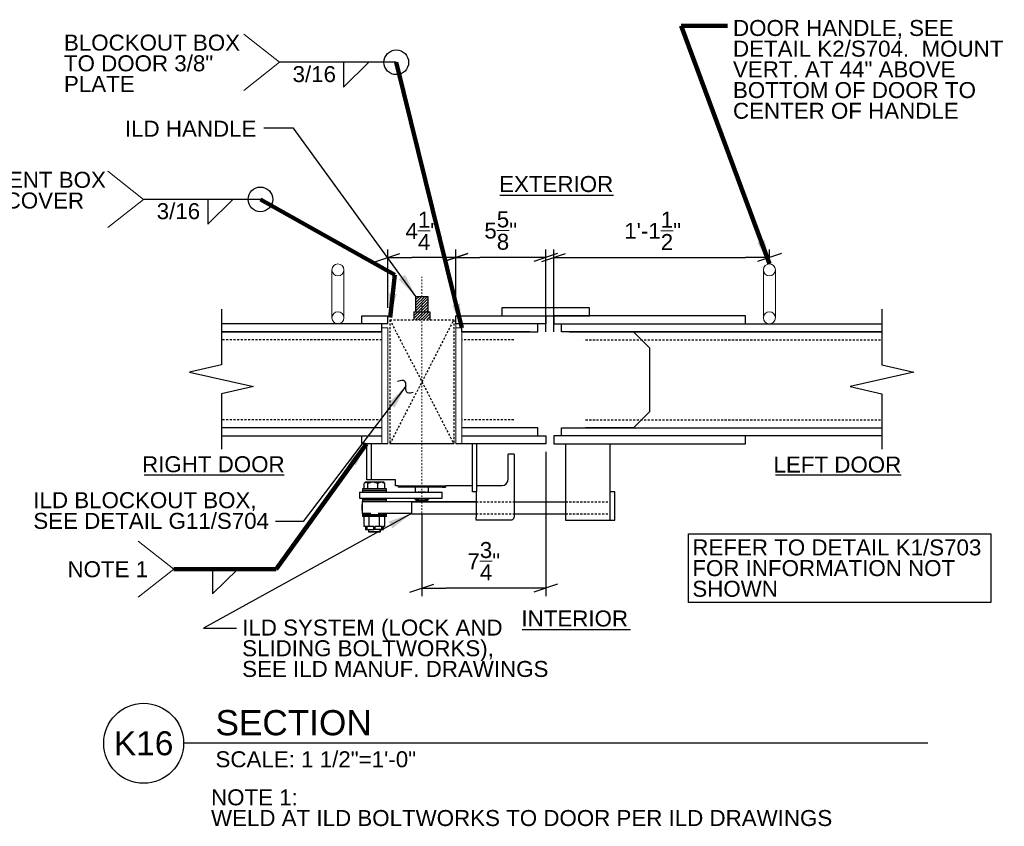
# Model space of a CAD drawing. Header units: inches. Extents: x 25902 to 26137, y 44682 to 44820.
# Tile 4 of 4: x 26075 to 26137, y 44770 to 44820. Entities that reach past the tile are written whole.
import ezdxf
from ezdxf.enums import TextEntityAlignment as Align

# ---------------------------------------------------------------- set-up
doc = ezdxf.new("R2010")
doc.units = ezdxf.units.IN
doc.header["$LTSCALE"] = 0.2
doc.header["$MEASUREMENT"] = 0
doc.linetypes.add('DGN Style 3', pattern=[0.903087, 0.645062, -0.258025])
doc.linetypes.add('DGN Style 4', pattern=[1.032745, 0.51605, -0.258025, 0.000645, -0.258025])
for name, color, linetype, lineweight in [('G-ANNO-DIM', 1, 'Continuous', 0), ('G-ANNO-PATT', 7, 'Continuous', 0), ('G-ANNO-TEXT', 7, 'Continuous', 30), ('S-WALL-SHEA', 7, 'Continuous', 30)]:
    doc.layers.add(name, color=color, linetype=linetype, lineweight=lineweight)
doc.styles.add("1 1 2 1'-0", font='arial.ttf', dxfattribs={"height": 1})
doc.styles.add('Style-Arial', font='arial.ttf')
doc.dimstyles.new("1 1 2 1'-0", dxfattribs={"dimtxt": 1, "dimasz": 1.5, "dimexe": 0.5, "dimexo": 0.5, "dimgap": 0.5, "dimtad": 1, "dimdec": 4, "dimzin": 11, "dimdsep": 46, "dimlunit": 4, "dimtxsty": "1 1 2 1'-0", "dimsah": 1, "dimcen": 0, "dimadec": 4, "dimazin": 3, "dimtfac": 1, "dimtdec": 4, "dimtix": 1, "dimtofl": 0, "dimtmove": 0, "dimatfit": 3, "dimfxl": 1, "dimtolj": 1, "dimtzin": 0, "dimarcsym": 0})

# ---------------------------------------------------------------- blocks, each defined once
blk = doc.blocks.new('BREAK LINE')
at = {"layer": 'G-ANNO-TEXT', "flags": 128}
blk.add_lwpolyline([(9.26, 10.188), (9.26, 9.382), (9.26, 7.118), (11.032, 6.715), (7.489, 5.91), (9.26, 5.508), (9.26, 2.438)], dxfattribs=at)
blk = doc.blocks.new('_Oblique_0.3')
at = {"color": 0, "linetype": 'ByBlock', "lineweight": -2}
for p, q in [((0, 0), (-1, 0)), ((0.5, 0.166667), (-0.5, -0.166667))]:
    blk.add_line(p, q, dxfattribs=at)
blk = doc.blocks.new('*D705')
at = {"layer": 'G-ANNO-DIM', "color": 0, "lineweight": -2, "transparency": 16777216}
for p, q in [((26102.579, 44802.361), (26102.579, 44806.008)), ((26108.204, 44800.861), (26108.204, 44806.008)), ((26106.704, 44805.508), (26104.079, 44805.508))]:
    blk.add_line(p, q, dxfattribs=at)
at = {"layer": 'G-ANNO-DIM', "color": 0, "lineweight": -2, "transparency": 16777216, "xscale": 1.5, "yscale": 1.5, "zscale": 1.5, "rotation": 180}
blk.add_blockref('_Oblique_0.3', (26102.579, 44805.508), dxfattribs=at)
at = {"layer": 'G-ANNO-DIM', "color": 0, "lineweight": -2, "transparency": 16777216, "xscale": 1.5, "yscale": 1.5, "zscale": 1.5}
blk.add_blockref('_Oblique_0.3', (26108.204, 44805.508), dxfattribs=at)
at = {"layer": 'G-ANNO-DIM', "color": 0, "transparency": 16777216, "insert": (26105.391, 44807.195), "char_height": 1, "attachment_point": 5, "style": "1 1 2 1'-0"}
blk.add_mtext('\\A1;5{\\H1x;\\S5/8;}"', dxfattribs=at)
blk = doc.blocks.new('*D706')
at = {"layer": 'G-ANNO-DIM', "color": 0, "lineweight": -2, "transparency": 16777216}
for p, q in [((26108.204, 44793.361), (26108.204, 44784.336)), ((26100.454, 44789.475), (26100.454, 44784.336)), ((26106.704, 44784.836), (26101.954, 44784.836))]:
    blk.add_line(p, q, dxfattribs=at)
at = {"layer": 'G-ANNO-DIM', "color": 0, "lineweight": -2, "transparency": 16777216, "xscale": 1.5, "yscale": 1.5, "zscale": 1.5, "rotation": 180}
blk.add_blockref('_Oblique_0.3', (26100.454, 44784.836), dxfattribs=at)
at = {"layer": 'G-ANNO-DIM', "color": 0, "lineweight": -2, "transparency": 16777216, "xscale": 1.5, "yscale": 1.5, "zscale": 1.5}
blk.add_blockref('_Oblique_0.3', (26108.204, 44784.836), dxfattribs=at)
at = {"layer": 'G-ANNO-DIM', "color": 0, "transparency": 16777216, "insert": (26104.329, 44786.513), "char_height": 1, "attachment_point": 5, "style": "1 1 2 1'-0"}
blk.add_mtext('\\A1;7{\\H1x;\\S3/4;}"', dxfattribs=at)
blk = doc.blocks.new('*D707')
at = {"layer": 'G-ANNO-DIM', "color": 0, "lineweight": -2, "transparency": 16777216}
for p, q in [((26108.704, 44800.861), (26108.704, 44806.008)), ((26122.204, 44805.236), (26122.204, 44806.008)), ((26110.204, 44805.508), (26120.704, 44805.508))]:
    blk.add_line(p, q, dxfattribs=at)
at = {"layer": 'G-ANNO-DIM', "color": 0, "lineweight": -2, "transparency": 16777216, "xscale": 1.5, "yscale": 1.5, "zscale": 1.5, "rotation": 180}
blk.add_blockref('_Oblique_0.3', (26108.704, 44805.508), dxfattribs=at)
at = {"layer": 'G-ANNO-DIM', "color": 0, "lineweight": -2, "transparency": 16777216, "xscale": 1.5, "yscale": 1.5, "zscale": 1.5}
blk.add_blockref('_Oblique_0.3', (26122.204, 44805.508), dxfattribs=at)
at = {"layer": 'G-ANNO-DIM', "color": 0, "transparency": 16777216, "insert": (26114.899, 44807.178), "char_height": 1, "attachment_point": 5, "style": "1 1 2 1'-0"}
blk.add_mtext('\\A1;1\'-1{\\H1x;\\S1/2;}"', dxfattribs=at)
blk = doc.blocks.new('*D708')
at = {"layer": 'G-ANNO-DIM', "color": 0, "lineweight": -2, "transparency": 16777216}
for p, q in [((26098.329, 44802.361), (26098.329, 44806.008)), ((26102.579, 44802.361), (26102.579, 44806.008)), ((26101.079, 44805.508), (26099.829, 44805.508))]:
    blk.add_line(p, q, dxfattribs=at)
at = {"layer": 'G-ANNO-DIM', "color": 0, "lineweight": -2, "transparency": 16777216, "xscale": 1.5, "yscale": 1.5, "zscale": 1.5, "rotation": 180}
blk.add_blockref('_Oblique_0.3', (26098.329, 44805.508), dxfattribs=at)
at = {"layer": 'G-ANNO-DIM', "color": 0, "lineweight": -2, "transparency": 16777216, "xscale": 1.5, "yscale": 1.5, "zscale": 1.5}
blk.add_blockref('_Oblique_0.3', (26102.579, 44805.508), dxfattribs=at)
at = {"layer": 'G-ANNO-DIM', "color": 0, "transparency": 16777216, "insert": (26100.454, 44807.176), "char_height": 1, "attachment_point": 5, "style": "1 1 2 1'-0"}
blk.add_mtext('\\A1;4{\\H1x;\\S1/4;}"', dxfattribs=at)

msp = doc.modelspace()

# ---------------------------------------------------------------- hatches: boundary and pattern name
at = {"layer": 'G-ANNO-PATT'}
h = msp.add_hatch(dxfattribs=at)
h.set_pattern_fill('ANSI31', color=256)
h.paths.add_polyline_path([(26100.95387, 44802.11101), (26100.82887, 44802.11101), (26100.45387, 44802.11101), (26100.45387, 44801.61101), (26100.95387, 44801.61101)])
h.paths.add_polyline_path([(26100.82887, 44803.07465), (26100.45387, 44803.07465), (26100.45387, 44802.11101), (26100.82887, 44802.11101)])
h.paths.add_polyline_path([(26100.45387, 44803.07465), (26100.07887, 44803.07465), (26100.07887, 44802.11101), (26100.45387, 44802.11101)])
h.paths.add_polyline_path([(26100.45387, 44802.11101), (26100.07887, 44802.11101), (26099.95387, 44802.11101), (26099.95387, 44801.61101), (26100.45387, 44801.61101)])

# ---------------------------------------------------------------- linework, layer by layer
at = {"layer": 'G-ANNO-DIM'}
for p, q in [((26094.82887, 44804.73601, -18.00998), (26094.82887, 44801.73601, -18.00998)), ((26095.57887, 44801.73601, -18.00998), (26095.57887, 44804.73601, -18.00998)), ((26121.82887, 44804.73601, -18.00998), (26121.82887, 44801.73601, -18.00998)), ((26122.57887, 44801.73601, -18.00998), (26122.57887, 44804.73601, -18.00998)), ((26098.32887, 44801.61101), (26098.32887, 44801.86101)), ((26102.57887, 44801.61101), (26102.57887, 44801.86101)), ((26102.57887, 44801.61101, -18.00998), (26102.57887, 44793.86101, -18.00998)), ((26097.95387, 44801.11101, -18.00998), (26097.95387, 44793.86101, -18.00998)), ((26097.95387, 44801.11101), (26098.32887, 44801.11101)), ((26098.32887, 44801.11101, -18.00998), (26098.32887, 44793.86101, -18.00998)), ((26102.57887, 44801.11101), (26102.95387, 44801.11101)), ((26102.95387, 44801.11101, -18.00998), (26102.95387, 44793.86101, -18.00998))]:
    msp.add_line(p, q, dxfattribs=at)
at = {"layer": 'G-ANNO-DIM', "linetype": 'DGN Style 4'}
msp.add_line((26100.45387, 44789.51983, -18.00998), (26100.45387, 44804.30003, -18.00998), dxfattribs=at)
at = {"layer": 'G-ANNO-DIM'}
for centre in [(26095.20387, 44804.73601, -18.00998), (26122.20387, 44804.73601, -18.00998), (26095.20387, 44801.73601, -18.00998), (26122.20387, 44801.73601, -18.00998)]:
    msp.add_circle(centre, 0.375, dxfattribs=at)
at = {"layer": 'G-ANNO-TEXT', "color": 7, "linetype": 'Continuous', "lineweight": 18}
for p, q in [((26091.53476, 44817.71894, -18.00998), (26089.3053, 44819.47768, -18.00998)), ((26091.53476, 44817.71894, -18.00998), (26089.3053, 44815.96019, -18.00998)), ((26083.03058, 44809.14489, -18.00998), (26080.80112, 44810.90364, -18.00998)), ((26083.03058, 44809.14489, -18.00998), (26080.80112, 44807.38614, -18.00998)), ((26084.9242, 44786.01415, -18.00998), (26082.69473, 44787.77289, -18.00998)), ((26084.9242, 44786.01415, -18.00998), (26082.69473, 44784.2554, -18.00998))]:
    msp.add_line(p, q, dxfattribs=at)
at = {"layer": 'G-ANNO-TEXT'}
for p, q in [((26098.85387, 44817.71894), (26091.53476, 44817.71894)), ((26095.55302, 44816.16744, -0.00002), (26097.13363, 44817.71894, -0.00002)), ((26095.55302, 44817.71614, -0.00002), (26095.55302, 44816.16744, -0.00002)), ((26090.34969, 44809.14489), (26083.03058, 44809.14489)), ((26087.04884, 44807.5934, -0.00002), (26088.62944, 44809.14489, -0.00002)), ((26087.04884, 44809.14209, -0.00002), (26087.04884, 44807.5934, -0.00002)), ((26105.33141, 44809.40795, -18.00998), (26112.44364, 44809.40795, -18.00998)), ((26099.95387, 44802.11101, -18.00998), (26100.95387, 44802.11101, -18.00998)), ((26099.95387, 44802.11101, -18.00998), (26099.95387, 44801.61101, -18.00998)), ((26100.95387, 44802.11101, -18.00998), (26100.95387, 44801.61101, -18.00998)), ((26096.70387, 44801.86101, -18.00998), (26098.32887, 44801.86101, -18.00998)), ((26098.32887, 44801.36101), (26098.32887, 44801.86101)), ((26102.57887, 44801.36101), (26102.57887, 44801.86101)), ((26097.95387, 44800.86101, -18.00998), (26087.90464, 44800.86101, -18.00998)), ((26098.32887, 44801.36101, -18.00998), (26096.70387, 44801.36101, -18.00998)), ((26107.20387, 44800.86101, -18.00998), (26102.95387, 44800.86101, -18.00998)), ((26109.70387, 44800.86101, -18.00998), (26129.2531, 44800.86101, -18.00998)), ((26110.70387, 44800.86101, -18.00998), (26113.70387, 44800.86101, -18.00998)), ((26113.70387, 44800.86101, -18.00998), (26114.70387, 44799.86101, -18.00998)), ((26114.70387, 44799.86101, -18.00998), (26114.70387, 44795.86101, -18.00998)), ((26114.70387, 44795.86101, -18.00998), (26113.70387, 44794.86101, -18.00998)), ((26113.70387, 44794.86101, -18.00998), (26110.70387, 44794.86101, -18.00998)), ((26083.06757, 44791.91242, -18.00998), (26091.84267, 44791.91242, -18.00998)), ((26122.58098, 44791.91242, -18.00998), (26130.4483, 44791.91242, -18.00998)), ((26106.22294, 44790.23101, -18.00998), (26109.45387, 44790.23101, -18.00998)), ((26106.22294, 44789.48101, -18.00998), (26109.45387, 44789.48101, -18.00998)), ((26087.35419, 44784.46545, -0.00002), (26088.93479, 44786.01695, -0.00002)), ((26087.35419, 44786.01415, -0.00002), (26087.35419, 44784.46545, -0.00002)), ((26106.72719, 44782.23223, -18.00998), (26113.50394, 44782.23223, -18.00998)), ((26132.13296, 44775.12543), (26085.53796, 44775.12543))]:
    msp.add_line(p, q, dxfattribs=at)
at = {"layer": 'G-ANNO-TEXT', "linetype": 'DGN Style 3'}
for p, q in [((26098.45387, 44801.61101, -18.00998), (26102.45387, 44793.86101, -18.00998)), ((26098.45387, 44801.61101), (26098.45387, 44793.86101)), ((26102.45387, 44801.61101), (26102.45387, 44793.86101)), ((26097.95387, 44800.36101, -18.00998), (26087.90464, 44800.36101, -18.00998)), ((26106.20387, 44800.36101, -18.00998), (26102.95387, 44800.36101, -18.00998)), ((26110.45387, 44800.36101, -18.00998), (26110.45435, 44800.36101, -18.00998)), ((26110.70387, 44800.36101, -18.00998), (26129.2531, 44800.36101, -18.00998)), ((26097.95387, 44795.36101, -18.00998), (26087.90464, 44795.36101, -18.00998)), ((26106.20387, 44795.36101, -18.00998), (26102.95387, 44795.36101, -18.00998)), ((26110.70387, 44795.36101, -18.00998), (26129.2531, 44795.36101, -18.00998)), ((26103.84867, 44790.23101, -18.00998), (26106.22294, 44790.23101, -18.00998)), ((26109.45387, 44790.23101, -18.00998), (26112.24134, 44790.23101, -18.00998)), ((26103.84867, 44789.48101, -18.00998), (26106.22294, 44789.48101, -18.00998)), ((26109.45387, 44789.48101, -18.00998), (26112.24134, 44789.48101, -18.00998))]:
    msp.add_line(p, q, dxfattribs=at)
at = {"layer": 'G-ANNO-TEXT', "color": 7, "linetype": 'Continuous'}
for p, q in [((26097.01262, 44791.61101, -18.00998), (26097.01262, 44793.86101, -18.00998)), ((26097.29387, 44791.61101, -18.00998), (26097.29387, 44793.86101, -18.00998)), ((26103.61387, 44790.86101, -18.00998), (26103.61387, 44793.86101, -18.00998)), ((26103.89512, 44790.86101, -18.00998), (26103.89512, 44793.86101, -18.00998)), ((26105.84794, 44791.61476, -18.00998), (26105.84794, 44793.20948, -18.00998)), ((26106.22294, 44793.20948, -18.00998), (26105.84794, 44793.20948, -18.00998)), ((26106.22294, 44793.20948, -18.00998), (26106.22294, 44789.27101, -18.00998)), ((26098.79387, 44791.61101, -18.00998), (26097.01262, 44791.61101, -18.00998)), ((26098.79387, 44791.23601, -18.00998), (26098.79387, 44791.61101, -18.00998)), ((26098.22376, 44791.03126, -18.00998), (26096.74037, 44791.03126, -18.00998)), ((26096.74037, 44791.03126, -18.00998), (26096.74037, 44790.92551, -18.00998)), ((26096.8526, 44791.03126, -18.00998), (26096.8526, 44791.36349, -18.00998)), ((26096.96537, 44791.48801, -18.00998), (26096.894, 44791.41663, -18.00998)), ((26096.96537, 44791.48801, -18.00998), (26098.01537, 44791.48801, -18.00998)), ((26097.06502, 44791.03126, -18.00998), (26097.06502, 44791.3635, -18.00998)), ((26097.7028, 44791.03126, -18.00998), (26097.7028, 44791.36349, -18.00998)), ((26098.08675, 44791.41663, -18.00998), (26098.01537, 44791.48801, -18.00998)), ((26098.08557, 44791.41545, -18.00998), (26098.12815, 44791.36349, -18.00998)), ((26098.12815, 44791.03126, -18.00998), (26098.12815, 44791.36349, -18.00998)), ((26098.24037, 44791.03126, -18.00998), (26098.22376, 44791.03126, -18.00998)), ((26098.24037, 44790.92551, -18.00998), (26098.24037, 44791.03126, -18.00998)), ((26098.94387, 44791.23601, -18.00998), (26098.79387, 44791.23601, -18.00998)), ((26098.94387, 44791.23601, -18.00998), (26101.96387, 44791.23601, -18.00998)), ((26098.98137, 44791.23601, -18.00998), (26098.98137, 44791.14676, -18.00998)), ((26099.16887, 44791.14676, -18.00998), (26098.98137, 44791.14676, -18.00998)), ((26101.73887, 44791.14676, -18.00998), (26099.16887, 44791.14676, -18.00998)), ((26100.03275, 44791.14676, -18.00998), (26100.03275, 44790.85426, -18.00998)), ((26100.875, 44790.85426, -18.00998), (26100.875, 44791.14676, -18.00998)), ((26101.73887, 44791.14676, -18.00998), (26101.92637, 44791.14676, -18.00998)), ((26101.92637, 44791.23601, -18.00998), (26101.92637, 44791.14676, -18.00998)), ((26103.61387, 44791.23601, -18.00998), (26101.96387, 44791.23601, -18.00998)), ((26103.89512, 44791.23976, -18.00998), (26105.47294, 44791.23976, -18.00998)), ((26096.55287, 44790.83176, -18.00998), (26096.55287, 44790.45676, -18.00998)), ((26096.55287, 44790.83176, -18.00998), (26097.81812, 44790.83176, -18.00998)), ((26096.55287, 44790.45676, -18.00998), (26097.81812, 44790.45676, -18.00998)), ((26098.22376, 44790.92551, -18.00998), (26096.74037, 44790.92551, -18.00998)), ((26096.74037, 44790.92551, -18.00998), (26096.74975, 44790.92551, -18.00998)), ((26096.74037, 44790.92551, -18.00998), (26096.74037, 44790.83176, -18.00998)), ((26096.74037, 44790.45676, -18.00998), (26096.74037, 44790.36301, -18.00998)), ((26096.74037, 44790.36301, -18.00998), (26097.33804, 44790.36301, -18.00998)), ((26096.74037, 44790.36301, -18.00998), (26097.18143, 44790.36301, -18.00998)), ((26096.74037, 44790.36301, -18.00998), (26096.74037, 44790.26926, -18.00998)), ((26096.74975, 44790.92551, -18.00998), (26098.24037, 44790.92551, -18.00998)), ((26097.18143, 44790.36301, -18.00998), (26098.24037, 44790.36301, -18.00998)), ((26097.33804, 44790.36301, -18.00998), (26098.24037, 44790.36301, -18.00998)), ((26097.81812, 44790.83176, -18.00998), (26100.45537, 44790.83176, -18.00998)), ((26097.81812, 44790.45676, -18.00998), (26100.45537, 44790.45676, -18.00998)), ((26098.24037, 44790.92551, -18.00998), (26098.22376, 44790.92551, -18.00998)), ((26098.24037, 44790.83176, -18.00998), (26098.24037, 44790.92551, -18.00998)), ((26098.24037, 44790.36301, -18.00998), (26098.24037, 44790.45676, -18.00998)), ((26098.24037, 44790.26926, -18.00998), (26098.24037, 44790.36301, -18.00998)), ((26099.98887, 44790.45676, -18.00998), (26099.98887, 44790.41926, -18.00998)), ((26099.98887, 44790.41926, -18.00998), (26100.18282, 44790.41926, -18.00998)), ((26100.03275, 44790.85426, -18.00998), (26100.10212, 44790.85426, -18.00998)), ((26100.10212, 44790.83176, -18.00998), (26100.10212, 44790.85426, -18.00998)), ((26100.10212, 44790.41926, -18.00998), (26100.10212, 44790.41476, -18.00998)), ((26100.10212, 44790.33301, -18.00998), (26100.10212, 44790.41476, -18.00998)), ((26100.22232, 44790.41476, -18.00998), (26100.10212, 44790.41476, -18.00998)), ((26100.10212, 44790.33301, -18.00998), (26100.22232, 44790.33301, -18.00998)), ((26100.10212, 44790.28801, -18.00998), (26100.10212, 44790.33301, -18.00998)), ((26100.18282, 44790.41926, -18.00998), (26100.91887, 44790.41926, -18.00998)), ((26100.22232, 44790.85426, -18.00998), (26100.68543, 44790.85426, -18.00998)), ((26100.22232, 44790.85426, -18.00998), (26100.22232, 44790.83176, -18.00998)), ((26100.22232, 44790.41476, -18.00998), (26100.22232, 44790.33301, -18.00998)), ((26100.22232, 44790.41476, -18.00998), (26100.25771, 44790.41476, -18.00998)), ((26100.22232, 44790.33301, -18.00998), (26100.32067, 44790.28801, -18.00998)), ((26100.25771, 44790.41476, -18.00998), (26100.25771, 44790.41926, -18.00998)), ((26100.45537, 44790.83176, -18.00998), (26101.72062, 44790.83176, -18.00998)), ((26100.45537, 44790.45676, -18.00998), (26101.72062, 44790.45676, -18.00998)), ((26100.58707, 44790.28801, -18.00998), (26100.68543, 44790.33301, -18.00998)), ((26100.65003, 44790.41926, -18.00998), (26100.65003, 44790.41476, -18.00998)), ((26100.65003, 44790.41476, -18.00998), (26100.68543, 44790.41476, -18.00998)), ((26100.68543, 44790.83176, -18.00998), (26100.68543, 44790.85426, -18.00998)), ((26100.80562, 44790.41476, -18.00998), (26100.68543, 44790.41476, -18.00998)), ((26100.68543, 44790.33301, -18.00998), (26100.68543, 44790.41476, -18.00998)), ((26100.68543, 44790.33301, -18.00998), (26100.80562, 44790.33301, -18.00998)), ((26100.80562, 44790.85426, -18.00998), (26100.80562, 44790.83176, -18.00998)), ((26100.80562, 44790.85426, -18.00998), (26100.875, 44790.85426, -18.00998)), ((26100.80562, 44790.41476, -18.00998), (26100.80562, 44790.41926, -18.00998)), ((26100.80562, 44790.41476, -18.00998), (26100.80562, 44790.33301, -18.00998)), ((26100.80562, 44790.33301, -18.00998), (26100.80562, 44790.28801, -18.00998)), ((26100.91887, 44790.41926, -18.00998), (26100.91887, 44790.45676, -18.00998)), ((26101.72062, 44790.45676, -18.00998), (26101.72062, 44790.83176, -18.00998)), ((26103.89512, 44790.86101, -18.00998), (26103.61387, 44790.86101, -18.00998)), ((26103.85012, 44790.86101, -18.00998), (26103.85012, 44789.48101, -18.00998)), ((26096.71787, 44790.25351, -18.00998), (26103.85012, 44790.25351, -18.00998)), ((26096.71787, 44790.25351, -18.00998), (26096.71787, 44789.50351, -18.00998)), ((26096.71787, 44789.69101, -18.00998), (26096.71787, 44790.06601, -18.00998)), ((26096.74037, 44790.26926, -18.00998), (26097.18143, 44790.26926, -18.00998)), ((26097.11537, 44790.26926, -18.00998), (26097.11537, 44790.25351, -18.00998)), ((26097.18143, 44790.26926, -18.00998), (26098.24037, 44790.26926, -18.00998)), ((26097.86537, 44790.25351, -18.00998), (26097.86537, 44790.26926, -18.00998)), ((26099.80512, 44790.23101, -18.00998), (26103.85012, 44790.23101, -18.00998)), ((26099.80512, 44790.23101, -18.00998), (26099.80512, 44789.48101, -18.00998)), ((26100.32067, 44790.28801, -18.00998), (26100.10212, 44790.28801, -18.00998)), ((26100.58707, 44790.28801, -18.00998), (26100.32067, 44790.28801, -18.00998)), ((26100.80562, 44790.28801, -18.00998), (26100.58707, 44790.28801, -18.00998)), ((26097.26315, 44789.50351, -18.00998), (26096.71787, 44789.50351, -18.00998)), ((26096.74037, 44789.50351, -18.00998), (26096.74037, 44789.40976, -18.00998)), ((26098.21187, 44789.40976, -18.00998), (26096.74037, 44789.40976, -18.00998)), ((26096.74037, 44789.40976, -18.00998), (26096.74037, 44789.30401, -18.00998)), ((26096.74037, 44789.40976, -18.00998), (26097.94594, 44789.40976, -18.00998)), ((26098.21187, 44789.30401, -18.00998), (26096.74037, 44789.30401, -18.00998)), ((26096.84109, 44788.68301, -18.00998), (26096.84109, 44789.30401, -18.00998)), ((26097.15095, 44788.68301, -18.00998), (26097.15095, 44789.30401, -18.00998)), ((26099.80512, 44789.50351, -18.00998), (26097.7176, 44789.50351, -18.00998)), ((26097.80023, 44788.68301, -18.00998), (26097.80023, 44789.30401, -18.00998)), ((26097.94594, 44789.40976, -18.00998), (26098.24037, 44789.40976, -18.00998)), ((26098.13966, 44788.68301, -18.00998), (26098.13966, 44789.30401, -18.00998)), ((26098.24037, 44789.40976, -18.00998), (26098.21187, 44789.40976, -18.00998)), ((26098.24037, 44789.30401, -18.00998), (26098.21187, 44789.30401, -18.00998)), ((26098.24037, 44789.40976, -18.00998), (26098.24037, 44789.50351, -18.00998)), ((26098.24037, 44789.30401, -18.00998), (26098.24037, 44789.40976, -18.00998)), ((26099.80512, 44789.48101, -18.00998), (26103.85012, 44789.48101, -18.00998)), ((26103.85012, 44789.48101, -18.00998), (26103.85012, 44789.27101, -18.00998)), ((26103.85012, 44789.08351, -18.00998), (26103.85012, 44789.27101, -18.00998)), ((26096.98357, 44788.68301, -18.00998), (26096.84109, 44788.68301, -18.00998)), ((26096.92728, 44788.68301, -18.00998), (26096.92728, 44788.49551, -18.00998)), ((26096.92728, 44788.49551, -18.00998), (26096.98357, 44788.49551, -18.00998)), ((26096.98357, 44788.49551, -18.00998), (26096.98357, 44788.68301, -18.00998)), ((26097.00846, 44788.49551, -18.00998), (26096.98357, 44788.49551, -18.00998)), ((26097.15095, 44788.68301, -18.00998), (26097.00846, 44788.68301, -18.00998)), ((26097.00846, 44788.68301, -18.00998), (26097.00846, 44788.49551, -18.00998)), ((26097.00846, 44788.49551, -18.00998), (26097.44969, 44788.49551, -18.00998)), ((26097.11537, 44788.49551, -18.00998), (26097.11537, 44788.36126, -18.00998)), ((26097.44969, 44788.68301, -18.00998), (26097.15095, 44788.68301, -18.00998)), ((26097.44969, 44788.49551, -18.00998), (26097.44969, 44788.68301, -18.00998)), ((26097.50149, 44788.49551, -18.00998), (26097.44969, 44788.49551, -18.00998)), ((26097.80023, 44788.68301, -18.00998), (26097.50149, 44788.68301, -18.00998)), ((26097.50149, 44788.68301, -18.00998), (26097.50149, 44788.49551, -18.00998)), ((26097.95631, 44788.49551, -18.00998), (26097.50149, 44788.49551, -18.00998)), ((26097.95631, 44788.68301, -18.00998), (26097.80023, 44788.68301, -18.00998)), ((26097.86537, 44788.36126, -18.00998), (26097.86537, 44788.49551, -18.00998)), ((26097.95631, 44788.49551, -18.00998), (26097.95631, 44788.68301, -18.00998)), ((26097.98358, 44788.49551, -18.00998), (26097.95631, 44788.49551, -18.00998)), ((26098.13966, 44788.68301, -18.00998), (26097.98358, 44788.68301, -18.00998)), ((26097.98358, 44788.68301, -18.00998), (26097.98358, 44788.49551, -18.00998)), ((26097.98358, 44788.49551, -18.00998), (26098.05347, 44788.49551, -18.00998)), ((26098.05347, 44788.49551, -18.00998), (26098.05347, 44788.68301, -18.00998)), ((26106.03544, 44789.08351, -18.00998), (26103.85012, 44789.08351, -18.00998)), ((26097.11537, 44788.36126, -18.00998), (26097.24479, 44788.36126, -18.00998)), ((26097.11537, 44788.36126, -18.00998), (26097.13787, 44788.33876, -18.00998)), ((26097.25953, 44788.33876, -18.00998), (26097.13787, 44788.33876, -18.00998)), ((26097.24479, 44788.36126, -18.00998), (26097.86537, 44788.36126, -18.00998)), ((26097.84287, 44788.33876, -18.00998), (26097.25953, 44788.33876, -18.00998)), ((26097.84287, 44788.33876, -18.00998), (26097.86537, 44788.36126, -18.00998))]:
    msp.add_line(p, q, dxfattribs=at)
at = {"layer": 'G-ANNO-TEXT', "color": 7}
msp.add_line((26102.45387, 44793.86101, -18.00998), (26098.45387, 44793.86101, -18.00998), dxfattribs=at)
at = {"layer": 'G-ANNO-TEXT', "elevation": -18.00998, "flags": 128}
for points in [[(26100.07887, 44802.11101), (26100.07887, 44803.07465), (26100.82887, 44803.07465), (26100.82887, 44803.07465), (26100.82887, 44803.07465), (26100.82887, 44802.11101)], [(26097.95387, 44801.36101), (26096.70387, 44801.36101), (26096.70387, 44801.86101), (26097.95387, 44801.86101)], [(26102.57887, 44801.86101), (26108.20387, 44801.86101), (26108.20387, 44801.36101), (26102.57887, 44801.36101)], [(26098.32887, 44793.86101), (26096.70387, 44793.86101), (26096.70387, 44794.36101), (26097.95387, 44794.36101)], [(26102.95387, 44794.36101), (26108.20387, 44794.36101), (26108.20387, 44793.86101), (26102.57887, 44793.86101)], [(26109.45387, 44793.86101), (26109.45387, 44789.08351), (26112.24134, 44789.08351), (26112.24134, 44793.86101)], [(26112.24134, 44789.08351), (26112.52691, 44789.08351), (26112.52691, 44790.86069), (26112.24134, 44790.86069)]]:
    msp.add_lwpolyline(points, dxfattribs=at)
at = {"layer": 'G-ANNO-TEXT', "linetype": 'DGN Style 3', "elevation": -18.00998, "flags": 128}
msp.add_lwpolyline([(26098.45387, 44801.61101), (26102.45387, 44801.61101), (26098.45387, 44793.86101)], dxfattribs=at)
at = {"layer": 'G-ANNO-TEXT', "color": 7, "linetype": 'Continuous', "elevation": -18.00998, "flags": 128}
for points in [[(26097.06502, 44791.3635), (26097.02075, 44791.41949), (26096.99673, 44791.43866), (26096.97215, 44791.44904), (26096.9381, 44791.44696), (26096.90361, 44791.42573), (26096.8526, 44791.36349)], [(26097.7028, 44791.36349), (26097.56987, 44791.41949), (26097.49774, 44791.43865), (26097.42395, 44791.44904), (26097.32173, 44791.44696), (26097.21815, 44791.42573), (26097.06502, 44791.3635)], [(26098.12815, 44791.36349), (26098.07269, 44791.40142), (26097.99889, 44791.43607), (26097.92244, 44791.45041), (26097.84902, 44791.44122), (26097.77765, 44791.41243), (26097.7028, 44791.36349)], [(26106.22294, 44789.27101), (26106.22009, 44789.23845), (26106.21163, 44789.20688), (26106.19782, 44789.17726), (26106.17907, 44789.15048), (26106.15596, 44789.12737), (26106.12919, 44789.10863), (26106.09957, 44789.09481), (26106.068, 44789.08635), (26106.03544, 44789.08351)]]:
    msp.add_lwpolyline(points, dxfattribs=at)
at = {"layer": 'G-ANNO-TEXT'}
for centre, radius in [((26098.85387, 44817.71894), 0.77216), ((26090.34969, 44809.14489), 0.77216), ((26083.03913, 44775.12543), 2.49883)]:
    msp.add_circle(centre, radius, dxfattribs=at)
at = {"layer": 'G-ANNO-TEXT', "color": 7, "linetype": 'Continuous'}
msp.add_arc((26105.47294, 44791.61476, -18.00998), 0.375, 270, 0, dxfattribs=at)
at = {"layer": 'G-ANNO-TEXT'}
msp.add_open_spline([(26099.91869, 44797.06485), (26099.4108, 44796.8855), (26099.51422, 44797.58901), (26099.39808, 44797.91788), (26098.93126, 44797.75303)], degree=3, dxfattribs=at)
msp.add_solid([(26098.47025, 44801.76155, -18.00998), (26098.87876, 44803.22635, -18.00998), (26098.38161, 44803.27966, -18.00998)], dxfattribs=at)
for points in [[(26105.45387, 44801.86101, -18.00996), (26110.95387, 44801.86101, -18.00996), (26110.95387, 44802.36101, -18.00996), (26105.45387, 44802.36101, -18.00996)], [(26108.70387, 44801.36101, -18.00998), (26120.70387, 44801.36101, -18.00998), (26120.70387, 44801.86101, -18.00998), (26108.70387, 44801.86101, -18.00998)], [(26108.70387, 44793.86101, -18.00998), (26120.70387, 44793.86101, -18.00998), (26120.70387, 44794.36101, -18.00998), (26108.70387, 44794.36101, -18.00998)], [(26117.13813, 44788.23135, 18.00995), (26136.07141, 44788.23135, 18.00995), (26136.07141, 44783.92244, 18.00995), (26117.13813, 44783.92244, 18.00995)]]:
    msp.add_3dface(points, dxfattribs=at)
at = {"layer": 'S-WALL-SHEA'}
for p, q in [((26097.95387, 44800.86101), (26097.95387, 44801.36101)), ((26102.95387, 44800.86101), (26102.95387, 44801.36101))]:
    msp.add_line(p, q, dxfattribs=at)
at = {"layer": 'S-WALL-SHEA', "elevation": -18.00998, "flags": 128}
for points in [[(26097.95387, 44801.36101), (26087.90464, 44801.36101)], [(26087.90464, 44800.86101), (26097.95387, 44800.86101)], [(26102.95387, 44800.86101), (26107.70387, 44800.86101), (26107.70387, 44801.36101), (26102.95387, 44801.36101)], [(26129.2531, 44800.86101), (26109.20387, 44800.86101), (26109.20387, 44801.36101), (26129.2531, 44801.36101)], [(26097.95387, 44794.86101), (26087.90464, 44794.86101)], [(26102.95387, 44794.36101), (26107.70387, 44794.36101), (26107.70387, 44794.86101), (26102.95387, 44794.86101)], [(26129.2531, 44794.36101), (26109.20387, 44794.36101), (26109.20387, 44794.86101), (26129.2531, 44794.86101)], [(26087.90464, 44794.36101), (26097.95387, 44794.36101)]]:
    msp.add_lwpolyline(points, dxfattribs=at)

# ---------------------------------------------------------------- block references
at = {"layer": 'G-ANNO-TEXT', "extrusion": (0, 0, -1), "xscale": 1.129879, "yscale": 1.129879}
msp.add_blockref('BREAK LINE', (-26098.36775, 44790.76006, 18.00998), dxfattribs=at)
at = {"layer": 'G-ANNO-TEXT', "xscale": 1.129879, "yscale": 1.129879}
msp.add_blockref('BREAK LINE', (26118.78999, 44790.76006, -18.00998), dxfattribs=at)

# ---------------------------------------------------------------- texts
at = {"layer": 'G-ANNO-TEXT', "color": 7, "linetype": 'Continuous', "lineweight": 18, "style": "1 1 2 1'-0"}
for p in [(26092.36139, 44817.48221, -0.00002), (26083.8572, 44808.90817, -0.00002)]:
    msp.add_text('3/16', height=1, dxfattribs=at).set_placement(p, align=Align.TOP_LEFT)
at = {"layer": 'G-ANNO-TEXT', "color": 7, "linetype": 'Continuous', "lineweight": 25, "style": 'Style-Arial'}
msp.add_text('SECTION', height=1.574803, dxfattribs=at).set_placement((26087.53796, 44775.62543))
at = {"layer": 'G-ANNO-TEXT', "color": 7, "linetype": 'Continuous', "lineweight": 18, "style": 'Style-Arial'}
msp.add_text('K16', height=1.5, dxfattribs=at).set_placement((26083.03913, 44775.12543), align=Align.MIDDLE_CENTER)
at = {"layer": 'G-ANNO-TEXT', "color": 7, "linetype": 'Continuous', "lineweight": 18, "char_height": 1, "attachment_point": 1, "style": "1 1 2 1'-0"}
for s, insert, line_spacing_factor in [('DOOR HANDLE, SEE \\PDETAIL K2/S704.  MOUNT \\PVERT. AT 44" ABOVE \\PBOTTOM OF DOOR TO \\PCENTER OF HANDLE', (26119.92738, 44820.36616, -18.00998), 0.776524), ('ILD HANDLE', (26081.87126, 44814.06602, -18.00998), 0.6), ('EXTERIOR', (26105.28947, 44810.60634, -18.00998), 0.6), ('RIGHT DOOR', (26082.94046, 44793.07843, -18.00998), 0.6), ('LEFT DOOR', (26122.46467, 44793.05681, -18.00998), 0.6), ('ILD BLOCKOUT BOX,\\PSEE DETAIL G11/S704', (26076.13621, 44790.8308, -18.00998), 0.776524), ('ILD SYSTEM (LOCK AND\\PSLIDING BOLTWORKS),\\PSEE ILD MANUF. DRAWINGS', (26089.20651, 44782.86245, -18.00998), 0.776524), ('INTERIOR', (26106.68525, 44783.43062, -18.00998), 0.6)]:
    msp.add_mtext(s, dxfattribs=dict(at, insert=insert, line_spacing_factor=line_spacing_factor))
for s, insert, width, line_spacing_factor in [('BLOCKOUT BOX TO DOOR 3/8" PLATE', (26078.05258, 44819.4512, -0.00002), 12.30686, 0.776524), ('ALIGNMENT BOX TO 1/2" COVER PLATE', (26069.19106, 44810.86902, -0.00002), 12.30686, 0.776524), ('REFER TO DETAIL K1/S703 FOR INFORMATION NOT SHOWN', (26117.38403, 44787.87773, -18.00998), 19.602832, 0.776524), ('NOTE 1', (26078.27454, 44786.51198, -18.00998), 22.824998, 0.6), ('NOTE 1: \\PWELD AT ILD BOLTWORKS TO DOOR PER ILD DRAWINGS', (26087.25776, 44772.24406, -18.00998), 46.34036, 0.776524)]:
    msp.add_mtext(s, dxfattribs=dict(at, insert=insert, width=width, line_spacing_factor=line_spacing_factor))
at = {"layer": 'G-ANNO-TEXT', "color": 7, "linetype": 'Continuous', "lineweight": 18, "insert": (26087.53796, 44774.62392), "char_height": 1, "attachment_point": 1, "line_spacing_factor": 0.72}
msp.add_mtext('\\fArial|b0|i0|c00|p39;SCALE: 1 1/2"=1\'-0"', dxfattribs=at)

# ---------------------------------------------------------------- dimensions: what is measured, and where the dimension line sits
at = {"layer": 'G-ANNO-DIM'}
for base, p1, p2, picture, middle in [((26098.32887, 44805.50768, -18.00998), (26102.57887, 44801.86101, -18.00998), (26098.32887, 44801.86101, -18.00998), '*D708', (26100.45387, 44807.17639, -18.00998)), ((26102.57887, 44805.50768, -18.00998), (26108.20387, 44800.36101, -18.00998), (26102.57887, 44801.86101, -18.00998), '*D705', (26105.39137, 44807.19515, -18.00998)), ((26100.45387, 44784.83584, -18.00998), (26108.20387, 44793.86101, -18.00998), (26100.45387, 44789.97504, -18.00998), '*D706', (26104.32887, 44786.51342, -18.00998))]:
    dim = msp.add_linear_dim(base=base, p1=p1, p2=p2, angle=180, dimstyle="1 1 2 1'-0", override={"dimblk": '_Oblique_0.3', "dimtdec": 4}, dxfattribs=at)
    dim.commit()
    dim.dimension.update_dxf_attribs({"geometry": picture, "text_midpoint": middle})
dim = msp.add_linear_dim(base=(26122.20387, 44805.50768, -18.00998), p1=(26108.70435, 44800.36073, -18.00998), p2=(26122.20387, 44804.73601, -18.00998), dimstyle="1 1 2 1'-0", override={"dimblk": '_Oblique_0.3', "dimtdec": 4}, dxfattribs=at)
dim.commit()
dim.dimension.update_dxf_attribs({"geometry": '*D707', "text_midpoint": (26114.8991, 44805.50768, -18.00998), "dimtype": 160})

# ---------------------------------------------------------------- leaders
at = {"layer": 'G-ANNO-TEXT'}
for points in [[(26122.20387, 44805.11101, -18.00998), (26116.67409, 44819.99241, -18.00998), (26119.57465, 44819.99241, -18.00998)], [(26102.95387, 44801.11101, -18.00998), (26098.85387, 44817.71894, -18.00998)], [(26098.47025, 44801.76155, -18.00998), (26098.75504, 44804.41736, -18.00998), (26090.34969, 44809.14489, -18.00998)], [(26096.99192, 44793.86101, -18.00998), (26091.33372, 44786.01415, -18.00998), (26084.9242, 44786.01415, -18.00998)]]:
    msp.add_leader(points, dimstyle="1 1 2 1'-0", override={"dimscale": 1, "dimgap": 1, "dimclrd": 256, "dimlwd": 65535}, dxfattribs=at)
at = {"layer": 'G-ANNO-TEXT', "color": 7, "linetype": 'Continuous', "lineweight": 18}
for points in [[(26100.07887, 44803.07465, -18.00998), (26092.42282, 44813.59726, -18.00998), (26090.56148, 44813.59726, -18.00998)], [(26099.45947, 44797.45448, -18.00998), (26093.02213, 44789.00231, -18.00998), (26091.2976, 44789.00231, -18.00998)], [(26099.80512, 44789.50351, -18.00998), (26086.77943, 44782.32503, -18.00998), (26088.84781, 44782.32503, -18.00998)]]:
    msp.add_leader(points, dimstyle="1 1 2 1'-0", override={"dimscale": 1, "dimgap": 1}, dxfattribs=at)

doc.saveas('drawing.dxf')
